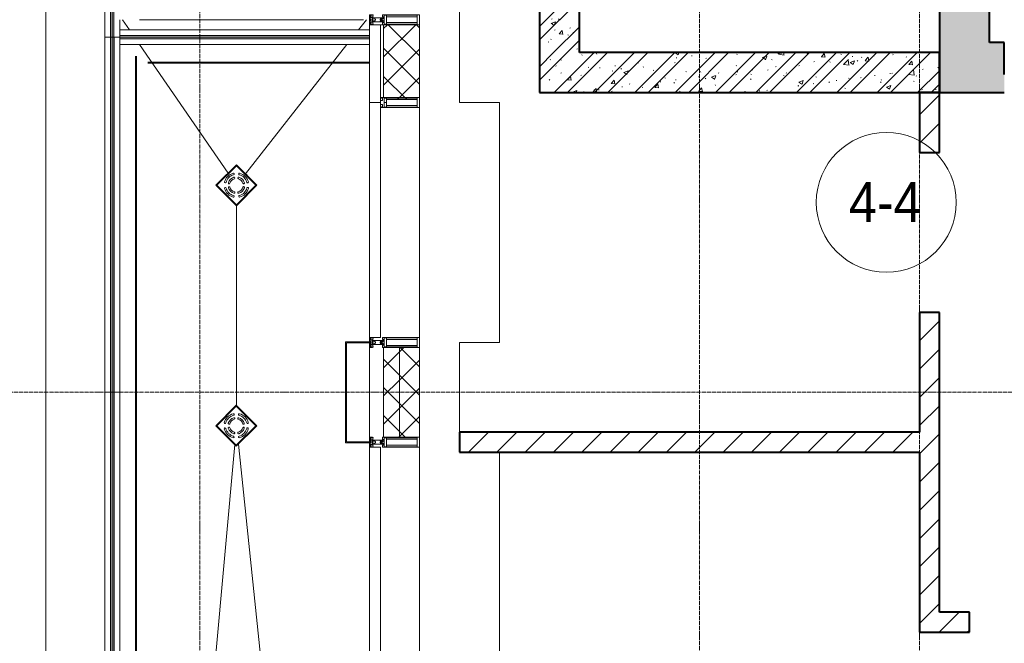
# Model space of a CAD drawing. Header units: millimetres. Extents: x 5617 to 107604, y 7718 to 206326.
# Tile 7 of 65: x 27291 to 32216, y 20944 to 24065. Entities that reach past the tile are written whole.
import ezdxf

# ---------------------------------------------------------------- set-up
doc = ezdxf.new("R2010")
doc.units = ezdxf.units.MM
for name, pattern in [('ADSK_Линия сетки', [25, 20, -2.5, 0, -2.5]), ('Линия сетки', [25, 20, -2.5, 0, -2.5]), ('Штрих_3_1_5_', [4.5, 3, -1.5]), ('Штриховая_ш3 п1_5', [4.5, 3, -1.5])]:
    doc.linetypes.add(name, pattern=pattern)
doc.layers.add('_Разделитель помещений_', color=4, linetype='Штриховая_ш3 п1_5', lineweight=40, true_color=0x00ffff)
for name, color, linetype, lineweight in [('Арматура трубопроводов', 7, 'Continuous', 18), ('Балясины', 7, 'Continuous', 30), ('Импосты витража', 7, 'Continuous', 18), ('Колонны', 7, 'Continuous', 18), ('Марки помещений', 7, 'Continuous', 20), ('Ограждение', 7, 'Continuous', 18), ('Оси', 7, 'Continuous', 9), ('Панели витража', 7, 'Continuous', 18), ('Перекрытия', 7, 'Continuous', 18), ('Поручни', 7, 'Continuous', 18), ('Сантехнические приборы', 7, 'Continuous', 18), ('Стены разрез', 7, 'Continuous', 40), ('Стены штриховка', 7, 'Continuous', 40), ('Элементы узлов', 7, 'Continuous', 18)]:
    doc.layers.add(name, color=color, linetype=linetype, lineweight=lineweight)
doc.styles.add('Arial_3', font='arial.ttf', dxfattribs={"width": 0.9, "height": 200})
pattern_1 = [(50, (0, 0), (218.62117, -19.1268), [22.86, -251.46]), (355, (0, 0), (-42.29187, 229.2684), [18.288, -201.168]), (100.451, (18.22, -1.6), (176.33107, 210.13963), [19.428, -213.708]), (46.184, (0, 60.96), (325.29495, -50.45164), [34.29, -377.19]), (96.636, (27.1, 56.76), (284.883, 296.9127), [29.142, -320.562]), (351.184, (0, 60.96), (284.8858, 296.9107), [27.432, -301.752]), (21, (30.48, 45.72), (181.93753, -122.71832), [22.86, -251.46]), (326, (30.48, 45.72), (74.16223, 221.0262), [18.288, -201.168]), (71.451, (45.64, 35.5), (256.10035, 98.30526), [19.428, -213.708]), (37.5, (0, 0), (3.70639, 101.465895), [3.353, -195.377, 3.353, -200.863, -201.93]), (37.5, (0, 0), (3.70639, 101.465895), [-402.946, 3.353, -198.577]), (7.5, (0, 0), (80.18358, 120.21653), [3.353, -113.081, 3.353, -190.805, -76.962]), (7.5, (0, 0), (80.18358, 120.21653), [-310.591, 3.353, -73.609]), (327.5, (-67.97, 0), (162.708646, -6.87497), [3.353, -72.847, 3.353, -234.391, -315.468]), (327.5, (-67.97, 0), (162.708646, -6.87497), [-313.944, 3.353, -312.115]), (317.5, (-98.45, 0), (177.75468, 30.51183), [3.353, -95.707, 3.353, -154.534, -224.028]), (317.5, (-98.45, 0), (177.75468, 30.51183), [-256.946, 3.353, -220.675])]
pattern_2 = [(45, (0, 0), (-101.02788, 101.02788), []), (45, (67.35, 0), (-101.02788, 101.02788), [])]
pattern_3 = [(45, (0, 0), (-70.71068, 70.71068), [])]
pattern_4 = [(45, (0, 0), (-70.71068, 70.71068), []), (135, (0, 0), (-70.71068, -70.71068), [])]

# ---------------------------------------------------------------- blocks, each defined once
blk = doc.blocks.new('135_SLK_K4_AR_rvt-1-МКСС_К4_L17_58_200_')
at = {"layer": 'Стены разрез', "lineweight": 18, "true_color": 0xcbcbcb}
h = blk.add_hatch(color=9, dxfattribs=at)
h.paths.add_polyline_path([(104450, 23950), (104700, 23950), (104700, 24375), (104450, 24375), (104450, 24151.1)])
h.paths.add_polyline_path([(104625.8, 25475), (104700, 25475), (104700, 26350), (104450, 26350), (104450, 25475), (104540, 25475)])
at = {"layer": 'Стены разрез', "lineweight": 9, "true_color": 0xaaaaaa}
h = blk.add_hatch(dxfattribs=at)
h.set_pattern_fill('FP_1', color=253, style=0, pattern_type=2)
h.set_pattern_definition(pattern_1)
h.paths.add_polyline_path([(102450, 23900), (102650, 23900), (102650, 25480), (102450, 25480), (102450, 24150)])
h = blk.add_hatch(dxfattribs=at)
h.set_pattern_fill('FP_2', color=253, style=0, pattern_type=2)
h.set_pattern_definition(pattern_2)
h.paths.add_polyline_path([(102450, 23900), (102650, 23900), (102650, 25480), (102450, 25480), (102450, 24150)])
at = {"layer": 'Стены разрез', "lineweight": 18, "true_color": 0xcbcbcb}
h = blk.add_hatch(color=9, dxfattribs=at)
h.paths.add_polyline_path([(104625.8, 23700), (104774.8, 23700), (104774.8, 23950), (104450, 23950), (104450, 23700)])
h.paths.add_polyline_path([(105874.8, 23700), (106550, 23700), (106550, 23950), (105874.8, 23950), (105874.8, 23790)])
at = {"layer": 'Стены разрез', "lineweight": 9, "true_color": 0xaaaaaa}
h = blk.add_hatch(dxfattribs=at)
h.set_pattern_fill('FP_1', color=253, style=0, pattern_type=2)
h.set_pattern_definition(pattern_1)
h.paths.add_polyline_path([(104450, 23700), (104450, 23900), (102450, 23900), (102450, 23700)])
h = blk.add_hatch(dxfattribs=at)
h.set_pattern_fill('FP_2', color=253, style=0, pattern_type=2)
h.set_pattern_definition(pattern_2)
h.paths.add_polyline_path([(104450, 23700), (104450, 23900), (102450, 23900), (102450, 23700)])
h = blk.add_hatch(dxfattribs=at)
h.set_pattern_fill('FP_3', color=253, style=0, pattern_type=2)
h.set_pattern_definition(pattern_3)
h.paths.add_polyline_path([(104450, 21000), (104450, 22600), (104350, 22600), (104350, 21000)])
h.paths.add_polyline_path([(104450, 23400), (104450, 23700), (104350, 23700), (104350, 23400)])
h = blk.add_hatch(dxfattribs=at)
h.set_pattern_fill('FP_3', color=253, style=0, pattern_type=2)
h.set_pattern_definition(pattern_3)
h.paths.add_polyline_path([(104350, 21900), (104350, 22000), (102050, 22000), (102050, 21900), (102298.3, 21900)])
h = blk.add_hatch(dxfattribs=at)
h.set_pattern_fill('FP_3', color=253, style=0, pattern_type=2)
h.set_pattern_definition(pattern_3)
h.paths.add_polyline_path([(105850, 21000), (105850, 21100), (105600, 21100), (105600, 21000), (105789.5, 21000)])
h.paths.add_polyline_path([(104600, 21000), (104600, 21100), (104450, 21100), (104450, 21000)])
at = {"layer": '_Разделитель помещений_', "color": 131, "linetype": 'Штрих_3_1_5_', "true_color": 0xaaffff}
for p, q in [((100432.5, 15682.5), (100432.5, 23882.5)), ((100490, 23850), (101600, 23850))]:
    blk.add_line(p, q, dxfattribs=at)
at = {"layer": 'Перекрытия', "color": 253, "true_color": 0xaaaaaa}
for p, q in [((102049.8, 24150), (102049.8, 23650)), ((102049.8, 23650), (102249.8, 23650)), ((102249.8, 23650), (102249.8, 22450)), ((102249.8, 22450), (102050, 22450)), ((102050, 22450), (102050, 22000)), ((102249.8, 21900), (102249.8, 20675))]:
    blk.add_line(p, q, dxfattribs=at)
at = {"layer": 'Стены разрез', "color": 253, "true_color": 0xaaaaaa}
for p, q in [((102650, 23900), (102650, 25480)), ((104450, 24375), (104450, 23950)), ((104700, 23950), (104700, 24375)), ((102450, 24150), (102450, 23900)), ((104450, 23950), (104450, 23700)), ((104774.8, 23950), (104700, 23950)), ((104774.8, 23790), (104774.8, 23950)), ((102450, 23900), (102450, 23700)), ((104450, 23900), (102650, 23900)), ((104450, 23700), (104450, 23900)), ((102450, 23700), (104450, 23700)), ((104350, 23700), (104350, 23400)), ((104450, 23700), (104350, 23700)), ((104450, 23700), (104774.8, 23700)), ((104450, 23400), (104450, 23700)), ((104350, 23400), (104450, 23400)), ((104350, 22600), (104350, 22000)), ((104450, 22600), (104350, 22600)), ((104450, 21100), (104450, 22600)), ((104350, 22000), (102050, 22000)), ((102050, 22000), (102050, 21900)), ((102050, 21900), (104350, 21900)), ((104350, 21900), (104350, 21000)), ((104600, 21100), (104450, 21100)), ((104600, 21000), (104600, 21100)), ((104350, 21000), (104450, 21000)), ((104450, 21000), (104600, 21000))]:
    blk.add_line(p, q, dxfattribs=at)
blk = doc.blocks.new('Ограждение - 18Lx18W-7431883-МКСС_К4_L17_58_200_')
at = {"layer": 'Балясины', "color": 253, "lineweight": 5, "true_color": 0xaaaaaa}
for p, q in [((9, 9), (-9, 9)), ((-9, 9), (-9, -9)), ((9, -9), (9, 9)), ((-9, -9), (9, -9))]:
    blk.add_line(p, q, dxfattribs=at)
blk = doc.blocks.new('Ограждение - Ограждение-5832679-МКСС_К4_L17_58_200_')
at = {"layer": 'Ограждение', "lineweight": 5}
h = blk.add_hatch(color=256, dxfattribs=at)
h.paths.add_polyline_path([(17554, 3400), (17562, 3400), (17562, 5091), (17554, 5091), (17554, 3967.3)])
h.paths.add_polyline_path([(17554, 5109), (17562, 5109), (17562, 6800), (17554, 6800), (17554, 6359.2)])
h = blk.add_hatch(color=256, dxfattribs=at)
h.paths.add_polyline_path([(17563, 3400), (17571, 3400), (17571, 5091), (17563, 5091), (17563, 3967.3)])
h.paths.add_polyline_path([(17563, 5109), (17571, 5109), (17571, 6800), (17563, 6800), (17563, 6359.2)])
at = {"layer": 'Поручни', "color": 253, "lineweight": 5, "true_color": 0xaaaaaa}
for p, q in [((17525, 3400), (17525, 6800)), ((17525, 6800), (17553.5, 6800)), ((17553.5, 5109), (17553.5, 6800)), ((17562, 6800), (17554, 6800)), ((17554, 6800), (17554, 5109)), ((17562, 5109), (17562, 6800)), ((17562, 6800), (17563, 6800)), ((17571, 6800), (17563, 6800)), ((17563, 6800), (17563, 5109)), ((17571, 5109), (17571, 6800)), ((17571.5, 5109), (17571.5, 6800)), ((17571.5, 6800), (17600, 6800)), ((17600, 6800), (17600, 3400)), ((17553.5, 3400), (17553.5, 5091)), ((17554, 5091), (17554, 3400)), ((17562, 3400), (17562, 5091)), ((17563, 5091), (17563, 3400)), ((17571, 3400), (17571, 5091)), ((17571.5, 3400), (17571.5, 5091)), ((17553.5, 3400), (17525, 3400)), ((17554, 3400), (17562, 3400)), ((17563, 3400), (17562, 3400)), ((17563, 3400), (17571, 3400)), ((17600, 3400), (17571.5, 3400))]:
    blk.add_line(p, q, dxfattribs=at)
at = {"rotation": 180}
blk.add_blockref('Ограждение - 18Lx18W-7431883-МКСС_К4_L17_58_200_', (17562.5, 5100), dxfattribs=at)
blk = doc.blocks.new('Ограждение - Ограждение-5832684-МКСС_К4_L17_58_200_')
at = {"layer": 'Ограждение', "lineweight": 5}
for points in [[(17554, 6800), (17562, 6800), (17562, 8577), (17554, 8577), (17554, 6957.2)], [(17563, 6800), (17571, 6800), (17571, 8577), (17563, 8577), (17563, 6957.2)]]:
    blk.add_hatch(color=256, dxfattribs=at).paths.add_polyline_path(points)
at = {"layer": 'Поручни', "color": 253, "lineweight": 5, "true_color": 0xaaaaaa}
for p, q in [((17525, 8577), (17525, 6800)), ((17525, 8577), (17553.5, 8577)), ((17553.5, 8577), (17553.5, 6800)), ((17562, 8577), (17554, 8577)), ((17554, 8577), (17554, 6800)), ((17562, 6800), (17562, 8577)), ((17562, 8577), (17563, 8577)), ((17571, 8577), (17563, 8577)), ((17563, 8577), (17563, 6800)), ((17571, 6800), (17571, 8577)), ((17571.5, 8577), (17571.5, 6800)), ((17571.5, 8577), (17599.8, 8577)), ((17600, 6800), (17600, 8540)), ((17553.5, 6800), (17525, 6800)), ((17554, 6800), (17562, 6800)), ((17563, 6800), (17562, 6800)), ((17563, 6800), (17571, 6800)), ((17600, 6800), (17571.5, 6800))]:
    blk.add_line(p, q, dxfattribs=at)
blk = doc.blocks.new('A_SLK_PAN_Type1 - Прямой тип панели-6537312-МКСС_К4_L17_58_200_')
at = {"layer": 'Колонны', "lineweight": 5}
for p, q in [((-252.5, 120), (252.5, 120)), ((-252.5, 0), (-252.5, 120)), ((-247.5, 115), (-247.5, 0)), ((247.5, 115), (-247.5, 115)), ((247.5, 0), (247.5, 115)), ((252.5, 120), (252.5, 0)), ((-247.5, 0), (-252.5, 0)), ((252.5, 0), (247.5, 0))]:
    blk.add_line(p, q, dxfattribs=at)
blk = doc.blocks.new('System Panel - A_PAN_Glass-7496875-МКСС_К4_L17_58_200_')
at = {"layer": 'Панели витража', "color": 253, "lineweight": 5, "true_color": 0xaaaaaa}
for p, q in [((-587.5, 55), (-587.5, 0)), ((587.5, 55), (-573.5, 55)), ((587.5, 0), (587.5, 55)), ((-587.5, 0), (587.5, 0))]:
    blk.add_line(p, q, dxfattribs=at)
blk = doc.blocks.new('Rectangular Mullion - R_StandardFrame_50Wx250H-4664157-МКСС_К4_L17_58_200_')
at = {"layer": 'Импосты витража', "color": 253, "lineweight": 5, "true_color": 0xaaaaaa}
for p, q in [((101850, 22450), (101850, 23625)), ((101600, 22452.5), (101600, 22475))]:
    blk.add_line(p, q, dxfattribs=at)
blk = doc.blocks.new('Rectangular Mullion - 50Wx250H-3927046-МКСС_К4_L17_58_200_')
at = {"layer": 'Элементы узлов', "color": 253, "lineweight": 5, "true_color": 0xaaaaaa}
for p, q in [((0, 250), (-25, 250)), ((-25, 250), (-25, 237.3)), ((-25, 65.2), (-25, 250)), ((-25, 250), (0, 250)), ((25, 250), (0, 250)), ((25, 250), (0, 250)), ((25, 237.3), (25, 250)), ((25, 65.2), (25, 250)), ((-23, 237.3), (0, 237.3)), ((-23, 237.3), (0, 237.3)), ((-23, 237.3), (-23, 73.6)), ((0, 237.3), (-14.9, 237.3)), ((-14.9, 237.3), (-14.9, 84)), ((-14.9, 84), (-14.9, 237.3)), ((14.9, 237.3), (0, 237.3)), ((0, 237.3), (23, 237.3)), ((23, 237.3), (0, 237.3)), ((14.9, 84), (14.9, 237.3)), ((14.9, 84), (14.9, 237.3)), ((23, 237.3), (23, 73.6)), ((-25, 73.6), (-25, 65.2)), ((-25, 65.2), (-25, 60.2)), ((-10, 65.2), (-25, 65.2)), ((-25, 65.2), (-25, 60.2)), ((-25, 65.2), (-10, 65.2)), ((-10, 65.2), (-25, 65.2)), ((0, 84), (-23, 84)), ((-23, 84), (-23, 73.6)), ((0, 84), (-23, 84)), ((-23, 73.6), (0, 73.6)), ((0, 73.6), (-23, 73.6)), ((-0.5, 73.6), (-23, 73.6)), ((-14.9, 84), (0, 84)), ((-10, 55), (-14, 55)), ((-14, 55), (-10, 55)), ((-10, 55), (-10, 65.2)), ((-10, 65.2), (-10, 55)), ((-10, 55), (-10, 65.2)), ((-10, 55), (0, 55)), ((0, 55), (-10, 55)), ((0, 84), (14.9, 84)), ((23, 84), (0, 84)), ((0, 84), (0, 73.6)), ((0, 84), (23, 84)), ((0, 73.6), (0, 84)), ((0, 73.6), (23, 73.6)), ((23, 73.6), (0, 73.6)), ((0, 55), (10, 55)), ((0, 55), (10, 55)), ((0.5, 73.6), (23, 73.6)), ((10, 65.2), (10, 55)), ((25, 65.2), (10, 65.2)), ((10, 55), (10, 65.2)), ((10, 65.2), (25, 65.2)), ((10, 65.2), (25, 65.2)), ((10, 55), (10, 65.2)), ((10, 55), (14, 55)), ((10, 55), (14, 55)), ((23, 73.6), (23, 84)), ((25, 65.2), (25, 73.6)), ((25, 65.2), (25, 60.2)), ((25, 60.2), (25, 65.2))]:
    blk.add_line(p, q, dxfattribs=at)
for centre, start, end in [((-14, 69.1), 218.9723, 270), ((-14, 69.1), 218.9723, 270), ((-14, 69.1), 218.9723, 270), ((14, 69.1), 270, 321.0277), ((14, 69.1), 270, 321.0277), ((14, 69.1), 270, 321.0277)]:
    blk.add_arc(centre, 14.1, start, end, dxfattribs=at)
blk = doc.blocks.new('System Panel - A_PAN_Glass-7493421-МКСС_К4_L17_58_200_')
at = {"layer": 'Панели витража', "color": 253, "lineweight": 5, "true_color": 0xaaaaaa}
for p, q in [((607.5, 55), (-607.5, 55)), ((-607.5, 55), (-607.5, 0)), ((607.5, 0), (607.5, 55)), ((-607.5, 0), (607.5, 0))]:
    blk.add_line(p, q, dxfattribs=at)
blk = doc.blocks.new('Rectangular Mullion - R_StandardFrame_50Wx250H-5814808-МКСС_К4_L17_58_200_')
at = {"layer": 'Импосты витража', "color": 253, "lineweight": 5, "true_color": 0xaaaaaa}
for p, q in [((101600, 21952.5), (101600, 22447.5)), ((101850, 22425), (101850, 22450)), ((101850, 21950), (101850, 21975))]:
    blk.add_line(p, q, dxfattribs=at)
blk = doc.blocks.new('Rectangular Mullion - 50Wx250H-2623690-МКСС_К4_L17_58_200_')
at = {"layer": 'Элементы узлов', "color": 253, "lineweight": 5, "true_color": 0xaaaaaa}
for p, q in [((-25, 65.2), (-25, 250)), ((-25, 250), (0, 250)), ((25, 250), (0, 250)), ((25, 65.2), (25, 250)), ((-23, 237.3), (0, 237.3)), ((-23, 237.3), (-23, 73.6)), ((-14.9, 84), (-14.9, 237.3)), ((23, 237.3), (0, 237.3)), ((14.9, 84), (14.9, 237.3)), ((23, 237.3), (23, 73.6)), ((-14, 65.2), (-25, 65.2)), ((0, 84), (-23, 84)), ((-0.5, 73.6), (-23, 73.6)), ((-14, 71.3), (-14, 65.2)), ((-10, 71.3), (-14, 71.3)), ((-10, 53), (-10, 71.3)), ((-8.7, 53), (-10, 53)), ((-10, 53), (-10, 17)), ((-8.7, 53), (-7, 54.7)), ((-7, 65.2), (-5.9, 67.3)), ((-7, 65.2), (-7, 54.7)), ((-4.1, 67.3), (-5.9, 67.3)), ((-4.1, 67.3), (-2.9, 65.1)), ((-2.9, 65.1), (-2.9, 54.6)), ((-1.3, 53), (-2.9, 54.6)), ((0, 53), (-1.3, 53)), ((0, 84), (23, 84)), ((0, 53), (1.3, 53)), ((0.5, 73.6), (23, 73.6)), ((1.3, 53), (2.9, 54.6)), ((4.1, 67.3), (2.9, 65.1)), ((2.9, 65.1), (2.9, 54.6)), ((4.1, 67.3), (5.9, 67.3)), ((7, 65.2), (5.9, 67.3)), ((7, 65.2), (7, 54.7)), ((8.7, 53), (7, 54.7)), ((8.7, 53), (10, 53)), ((10, 71.3), (14, 71.3)), ((10, 53), (10, 71.3)), ((10, 53), (10, 17)), ((14, 71.3), (14, 65.2)), ((14, 65.2), (25, 65.2)), ((-23.8, 14.6), (-25, 14.2)), ((-25, 0), (-25, 14.2)), ((-22.3, 17), (-23.8, 17)), ((-23.8, 17), (-23.8, 14.6)), ((-22.5, 10.6), (-23.8, 14.6)), ((-22.5, 10.6), (-23.7, 9.9)), ((-23.7, 1.3), (-23.7, 9.9)), ((-23.7, 1.3), (-11.8, 1.3)), ((-23.2, 10.2), (-22.5, 8)), ((-22.5, 8), (-22.5, 4.5)), ((-21.3, 4.5), (-22.5, 4.5)), ((-22.3, 17), (-22.3, 16)), ((-22.3, 16), (-21.3, 16)), ((-19, 17.6), (-21.3, 16)), ((-21.3, 4.5), (-21.3, 6.5)), ((-21.3, 6.5), (-14.2, 6.5)), ((-18.4, 16.6), (-19, 17.6)), ((-7.4, 16.6), (-18.4, 16.6)), ((-14.2, 6.5), (-14.2, 4.5)), ((-13.2, 4.5), (-14.2, 4.5)), ((-13.2, 4.5), (-12.2, 7.2)), ((-12.7, 7.6), (-11.3, 11.4)), ((-12.7, 7.6), (-11.8, 6.9)), ((-12.2, 9), (-12.2, 14.8)), ((-12.2, 14.8), (0, 14.8)), ((-11.8, 1.3), (-11.8, 6.9)), ((-10.5, 11.2), (-11.3, 11.4)), ((-10.5, 1.5), (-10.5, 11.2)), ((-4.8, 1.5), (-10.5, 1.5)), ((-10, 17), (-7.5, 17)), ((-8.5, 23), (-1.5, 30)), ((-8.5, 18.5), (-8.5, 23)), ((-7.5, 18.5), (-8.5, 18.5)), ((-7.5, 17), (-7.5, 18.5)), ((-7.4, 18), (-7.4, 16.6)), ((-2.6, 18), (-7.4, 18)), ((0, 8), (-4.8, 8)), ((-4.8, 1.5), (-4.8, 8)), ((-2.6, 18), (-2.6, 16.8)), ((-2.6, 16.8), (0, 16.8)), ((-1.5, 30), (0, 30)), ((1.5, 30), (0, 30)), ((2.6, 16.8), (0, 16.8)), ((0, 14.8), (0, 16.8)), ((0, 14.8), (0, 16.8)), ((12.2, 14.8), (0, 14.8)), ((0, 0), (0, 8)), ((0, 8), (4.8, 8)), ((0, 0), (0, 8)), ((8.5, 23), (1.5, 30)), ((2.6, 18), (2.6, 16.8)), ((2.6, 18), (7.4, 18)), ((4.8, 1.5), (4.8, 8)), ((4.8, 1.5), (10.5, 1.5)), ((7.4, 18), (7.4, 16.6)), ((7.4, 16.6), (18.4, 16.6)), ((7.5, 18.5), (8.5, 18.5)), ((7.5, 17), (7.5, 18.5)), ((10, 17), (7.5, 17)), ((8.5, 18.5), (8.5, 23)), ((10.5, 11.2), (11.3, 11.4)), ((10.5, 1.5), (10.5, 11.2)), ((12.7, 7.6), (11.3, 11.4)), ((12.7, 7.6), (11.8, 6.9)), ((11.8, 1.3), (11.8, 6.9)), ((23.7, 1.3), (11.8, 1.3)), ((12.2, 9), (12.2, 14.8)), ((13.2, 4.5), (12.2, 7.2)), ((13.2, 4.5), (14.2, 4.5)), ((21.3, 6.5), (14.2, 6.5)), ((14.2, 6.5), (14.2, 4.5)), ((18.4, 16.6), (19, 17.6)), ((19, 17.6), (21.3, 16)), ((22.3, 16), (21.3, 16)), ((21.3, 4.5), (21.3, 6.5)), ((21.3, 4.5), (22.5, 4.5)), ((22.3, 17), (22.3, 16)), ((22.3, 17), (23.8, 17)), ((22.5, 10.6), (23.8, 14.6)), ((22.5, 10.6), (23.7, 9.9)), ((23.2, 10.2), (22.5, 8)), ((22.5, 8), (22.5, 4.5)), ((23.7, 1.3), (23.7, 9.9)), ((23.8, 17), (23.8, 14.6)), ((23.8, 14.6), (25, 14.2)), ((25, 0), (25, 14.2)), ((-25, 0), (0, 0)), ((25, 0), (0, 0))]:
    blk.add_line(p, q, dxfattribs=at)
for centre, start, end in [((-0.5, 73.1), 360, 90), ((0.5, 73.1), 90, 180)]:
    blk.add_arc(centre, 0.5, start, end, dxfattribs=at)
blk = doc.blocks.new('Rectangular Mullion - R_StandardFrame_50Wx250H-5854537-МКСС_К4_L17_58_200_')
at = {"layer": 'Импосты витража', "color": 253, "lineweight": 5, "true_color": 0xaaaaaa}
for p, q in [((101850, 24040), (101850, 24090)), ((101600, 24040), (101600, 24065))]:
    blk.add_line(p, q, dxfattribs=at)
blk = doc.blocks.new('Rectangular Mullion - R_StandardFrame_50Wx250H-V74-МКСС_К4_L17_58_200_')
at = {"layer": 'Импосты витража', "color": 253, "lineweight": 5, "true_color": 0xaaaaaa}
for p, q in [((101600, 29425), (101600, 29447.5)), ((101850, 28185), (101850, 29450)), ((101600, 28185), (101600, 28210))]:
    blk.add_line(p, q, dxfattribs=at)
blk = doc.blocks.new('HL_RU_balcony and terrace drain_HL5100T-A-200505 - HL_Трап для балконов и террас_HL5100T-7541758-МКСС_К4_L17_58_200_')
at = {"layer": 'Арматура трубопроводов', "color": 253, "lineweight": 5, "true_color": 0xaaaaaa}
for centre, radius, start, end in [((-29, 50.2), 4, 119.9633, 299.9633), ((0, 0), 62, 60.0367, 119.9633), ((0, 0), 54, 60.0367, 119.9633), ((29, 50.2), 4, 240.0367, 60.0367), ((0, 0), 62, 150.0367, 209.9633), ((0, 0), 54, 150.0367, 209.9633), ((-50.2, 29), 4, 330.0367, 150.0367), ((0, 0), 42, 152.1245, 207.8755), ((-33.6, 17.8), 4, 332.1245, 152.1245), ((0, 0), 34, 152.1245, 207.8755), ((-17.8, 33.6), 4, 117.8755, 297.8755), ((0, 0), 42, 62.1245, 117.8755), ((0, 0), 34, 62.1245, 117.8755), ((17.8, 33.6), 4, 242.1245, 62.1245), ((33.6, 17.8), 4, 27.8755, 207.8755), ((0, 0), 34, 332.1245, 27.8755), ((0, 0), 42, 332.1245, 27.8755), ((50.2, 29), 4, 29.9633, 209.9633), ((0, 0), 54, 330.0367, 29.9633), ((0, 0), 62, 330.0367, 29.9633), ((-50.2, -29), 4, 209.9633, 29.9633), ((-33.6, -17.8), 4, 207.8755, 27.8755), ((-29, -50.2), 4, 60.0367, 240.0367), ((0, 0), 54, 240.0367, 299.9633), ((-17.8, -33.6), 4, 62.1245, 242.1245), ((0, 0), 42, 242.1245, 297.8755), ((0, 0), 34, 242.1245, 297.8755), ((17.8, -33.6), 4, 297.8755, 117.8755), ((29, -50.2), 4, 299.9633, 119.9633), ((33.6, -17.8), 4, 152.1245, 332.1245), ((50.2, -29), 4, 150.0367, 330.0367), ((0, 0), 62, 240.0367, 299.9633)]:
    blk.add_arc(centre, radius, start, end, dxfattribs=at)
at = {"layer": 'Сантехнические приборы', "color": 253, "lineweight": 5, "true_color": 0xaaaaaa}
for p, q in [((-72.5, 72.5), (72.5, 72.5)), ((-72.5, -72.5), (-72.5, 72.5)), ((-70, 70), (-70, -70)), ((70, 70), (-70, 70)), ((69, 69), (-69, 69)), ((-69, 69), (-69, -69)), ((69, -69), (69, 69)), ((70, -70), (70, 70)), ((72.5, 72.5), (72.5, -72.5)), ((-72.5, -72.5), (72.5, -72.5)), ((70, -70), (-70, -70)), ((-69, -69), (69, -69))]:
    blk.add_line(p, q, dxfattribs=at)
for start, end in [(90, 91.6217), (88.3783, 90), (178.3783, 181.6217), (358.3783, 1.6217), (268.3783, 270), (270, 271.6217)]:
    blk.add_arc((0, 0), 72.9, start, end, dxfattribs=at)
blk = doc.blocks.new('Ограждение - Ограждение-7576089-МКСС_К4_L17_58_200_')
at = {"layer": 'Ограждение', "lineweight": 5}
for points in [[(17599.8, 8578), (18850, 8578), (18850, 8586), (17599.8, 8586)], [(17599.8, 8569), (18850, 8569), (18850, 8577), (17599.8, 8577)]]:
    blk.add_hatch(color=256, dxfattribs=at).paths.add_polyline_path(points)
at = {"layer": 'Поручни', "color": 253, "lineweight": 5, "true_color": 0xaaaaaa}
for p, q in [((17599.8, 8615), (18850, 8615)), ((17599.8, 8586.5), (17599.8, 8615)), ((18850, 8586.5), (17599.8, 8586.5)), ((18850, 8586), (17599.8, 8586)), ((17599.8, 8586), (17599.8, 8578)), ((17599.8, 8578), (18850, 8578)), ((18850, 8577), (17599.8, 8577)), ((17599.8, 8577), (17599.8, 8569)), ((18850, 8578), (18850, 8586)), ((18850, 8569), (18850, 8577)), ((17599.8, 8569), (18850, 8569)), ((18850, 8568.5), (17599.8, 8568.5)), ((17599.8, 8540), (17599.8, 8568.5)), ((18850, 8540), (17599.8, 8540))]:
    blk.add_line(p, q, dxfattribs=at)
blk = doc.blocks.new('Ограждение - Ограждение-7576090-МКСС_К4_L17_58_200_')
at = {"layer": 'Ограждение', "lineweight": 5}
for points in [[(17561.8, 8577), (17561.8, 10458), (17553.8, 10458), (17553.8, 8577)], [(17570.8, 8577), (17570.8, 10458), (17562.8, 10458), (17562.8, 8577)]]:
    blk.add_hatch(color=256, dxfattribs=at).paths.add_polyline_path(points)
at = {"layer": 'Поручни', "color": 253, "lineweight": 5, "true_color": 0xaaaaaa}
for p, q in [((17524.8, 10458), (17524.8, 8577)), ((17524.8, 10458), (17553.3, 10458)), ((17553.3, 10458), (17553.3, 8577)), ((17561.8, 10458), (17553.8, 10458)), ((17553.8, 10458), (17553.8, 8577)), ((17561.8, 8577), (17561.8, 10458)), ((17561.8, 10458), (17562.8, 10458)), ((17570.8, 10458), (17562.8, 10458)), ((17562.8, 10458), (17562.8, 8577)), ((17570.8, 8577), (17570.8, 10458)), ((17571.3, 10458), (17571.3, 8577)), ((17571.3, 10458), (17599.8, 10458)), ((17599.8, 10350), (17599.8, 10458)), ((17599.8, 8615), (17599.8, 8665)), ((17553.3, 8577), (17524.8, 8577)), ((17553.8, 8577), (17561.8, 8577)), ((17562.8, 8577), (17561.8, 8577)), ((17562.8, 8577), (17570.8, 8577)), ((17599.8, 8577), (17571.3, 8577))]:
    blk.add_line(p, q, dxfattribs=at)
blk = doc.blocks.new('135_SLK_K4_AR_FCD_rvt-1-МКСС_К4_L17_58_200_')
at = {"layer": 'Стены разрез', "lineweight": 5, "true_color": 0xaaaaaa}
h = blk.add_hatch(dxfattribs=at)
h.set_pattern_fill('FP_4', color=253, style=0, pattern_type=2)
h.set_pattern_definition(pattern_4)
h.paths.add_polyline_path([(101837.3, 23664.9), (101837.3, 23675), (101850, 23675), (101850, 24040), (101670, 24040), (101670, 23675), (101673.6, 23675), (101673.6, 23673), (101684, 23673), (101684, 23664.9), (101785.9, 23664.9)])
h = blk.add_hatch(dxfattribs=at)
h.set_pattern_fill('FP_4', color=253, style=0, pattern_type=2)
h.set_pattern_definition(pattern_4)
h.paths.add_polyline_path([(101750, 21975), (101750, 22425), (101670, 22425), (101670, 21975)])
h = blk.add_hatch(dxfattribs=at)
h.set_pattern_fill('FP_4', color=253, style=0, pattern_type=2)
h.set_pattern_definition(pattern_4)
h.paths.add_polyline_path([(101750, 21975), (101850, 21975), (101850, 22425), (101750, 22425)])
at = {"layer": 'Перекрытия', "color": 253, "lineweight": 5, "true_color": 0xaaaaaa}
for p, q in [((99980, 15230), (99980, 24250)), ((100350, 24065), (100350, 24015)), ((100398.2, 24015), (100363.8, 24065)), ((101545.1, 24015), (101584.3, 24065)), ((100892.3, 23297.4), (100449.8, 23940)), ((100979.2, 23293.8), (101486.2, 23940)), ((100934.2, 22134.3), (100934.2, 23134.3)), ((100925.3, 21938.2), (100350, 15600)), ((101600, 15600), (100944.1, 21941.3))]:
    blk.add_line(p, q, dxfattribs=at)
at = {"layer": 'Стены разрез', "color": 253, "lineweight": 9, "true_color": 0xaaaaaa}
for p, q in [((100449.8, 24065), (101570, 24065)), ((101600, 24040), (101600, 23650)), ((101850, 24040), (101600, 24040)), ((101850, 23675), (101850, 24040)), ((101600, 23650), (101655, 23650)), ((101670, 22425), (101670, 21975)), ((101850, 22425), (101670, 22425)), ((101850, 21975), (101850, 22425)), ((101670, 21975), (101850, 21975))]:
    blk.add_line(p, q, dxfattribs=at)
at = {"layer": 'Стены штриховка', "color": 253, "lineweight": 9, "true_color": 0xaaaaaa}
for p, q in [((101655, 23664), (101655, 24040)), ((101670, 23675), (101670, 24040)), ((101750, 21975), (101750, 22425))]:
    blk.add_line(p, q, dxfattribs=at)
at = {"layer": 'Импосты витража', "color": 253, "lineweight": 5, "true_color": 0xaaaaaa}
for name, p in [('Rectangular Mullion - R_StandardFrame_50Wx250H-5854537-МКСС_К4_L17_58_200_', (0, 0)), ('Rectangular Mullion - R_StandardFrame_50Wx250H-4664157-МКСС_К4_L17_58_200_', (0, 0)), ('Rectangular Mullion - R_StandardFrame_50Wx250H-5814808-МКСС_К4_L17_58_200_', (0, 0)), ('Rectangular Mullion - R_StandardFrame_50Wx250H-V74-МКСС_К4_L17_58_200_', (0, -7500))]:
    blk.add_blockref(name, p, dxfattribs=at)
at = {"layer": 'Импосты витража', "color": 253, "lineweight": 5, "true_color": 0xaaaaaa, "rotation": 270}
for name, p in [('Rectangular Mullion - 50Wx250H-2623690-МКСС_К4_L17_58_200_', (101600, 24065)), ('Rectangular Mullion - 50Wx250H-3927046-МКСС_К4_L17_58_200_', (101600, 23650)), ('Rectangular Mullion - 50Wx250H-2623690-МКСС_К4_L17_58_200_', (101600, 22450)), ('Rectangular Mullion - 50Wx250H-2623690-МКСС_К4_L17_58_200_', (101600, 21950))]:
    blk.add_blockref(name, p, dxfattribs=at)
at = {"layer": 'Колонны', "color": 253, "lineweight": 5, "true_color": 0xaaaaaa, "rotation": 89.99999999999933}
blk.add_blockref('A_SLK_PAN_Type1 - Прямой тип панели-6537312-МКСС_К4_L17_58_200_', (101600, 22200), dxfattribs=at)
at = {"layer": 'Ограждение', "color": 253, "lineweight": 5, "true_color": 0xaaaaaa}
for name in ['Ограждение - Ограждение-7576090-МКСС_К4_L17_58_200_', 'Ограждение - Ограждение-7576089-МКСС_К4_L17_58_200_', 'Ограждение - Ограждение-5832684-МКСС_К4_L17_58_200_', 'Ограждение - Ограждение-5832679-МКСС_К4_L17_58_200_']:
    blk.add_blockref(name, (82750, 15400), dxfattribs=at)
at = {"layer": 'Панели витража', "color": 253, "lineweight": 5, "true_color": 0xaaaaaa, "rotation": 270}
for name, p in [('System Panel - A_PAN_Glass-7496875-МКСС_К4_L17_58_200_', (101600, 23062.5)), ('System Panel - A_PAN_Glass-7493421-МКСС_К4_L17_58_200_', (101600, 21317.5))]:
    blk.add_blockref(name, p, dxfattribs=at)
at = {"layer": 'Сантехнические приборы', "color": 253, "lineweight": 5, "true_color": 0xaaaaaa, "rotation": 44.9999999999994}
for p in [(100933.9, 23236.6), (100933.1, 22032.9)]:
    blk.add_blockref('HL_RU_balcony and terrace drain_HL5100T-A-200505 - HL_Трап для балконов и террас_HL5100T-7541758-МКСС_К4_L17_58_200_', p, dxfattribs=at)
blk = doc.blocks.new('050_Марка_Помещение - Номер-620969-МКСС_К4_L17_58_200_')
at = {"layer": 'Марки помещений'}
blk.add_circle((0, 0), 3.5, dxfattribs=at)

msp = doc.modelspace()

# ---------------------------------------------------------------- linework, layer by layer
at = {"layer": 'Оси', "linetype": 'Линия сетки'}
for p, q in [((28191.3, 12025.7), (28191.3, 33150)), ((30691.3, 12025.7), (30691.3, 33150)), ((31791.3, 12025.7), (31791.3, 33150))]:
    msp.add_line(p, q, dxfattribs=at)
at = {"layer": 'Оси', "linetype": 'ADSK_Линия сетки'}
msp.add_line((64356.3, 22200), (24852.5, 22200), dxfattribs=at)

# ---------------------------------------------------------------- block references
at = {"lineweight": 5}
for name in ['135_SLK_K4_AR_FCD_rvt-1-МКСС_К4_L17_58_200_', '135_SLK_K4_AR_rvt-1-МКСС_К4_L17_58_200_']:
    msp.add_blockref(name, (-72558.7, 0), dxfattribs=at)
at = {"layer": 'Марки помещений', "xscale": 99.99999999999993, "yscale": 99.99999999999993, "zscale": 99.99999999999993}
msp.add_blockref('050_Марка_Помещение - Номер-620969-МКСС_К4_L17_58_200_', (31625.6, 23150.7), dxfattribs=at)

# ---------------------------------------------------------------- texts
at = {"layer": 'Марки помещений', "lineweight": 9, "insert": (31439.1, 23252.4), "char_height": 200, "width": 447.342, "attachment_point": 1, "style": 'Arial_3'}
msp.add_mtext('4-4', dxfattribs=at)

doc.saveas('drawing.dxf')
